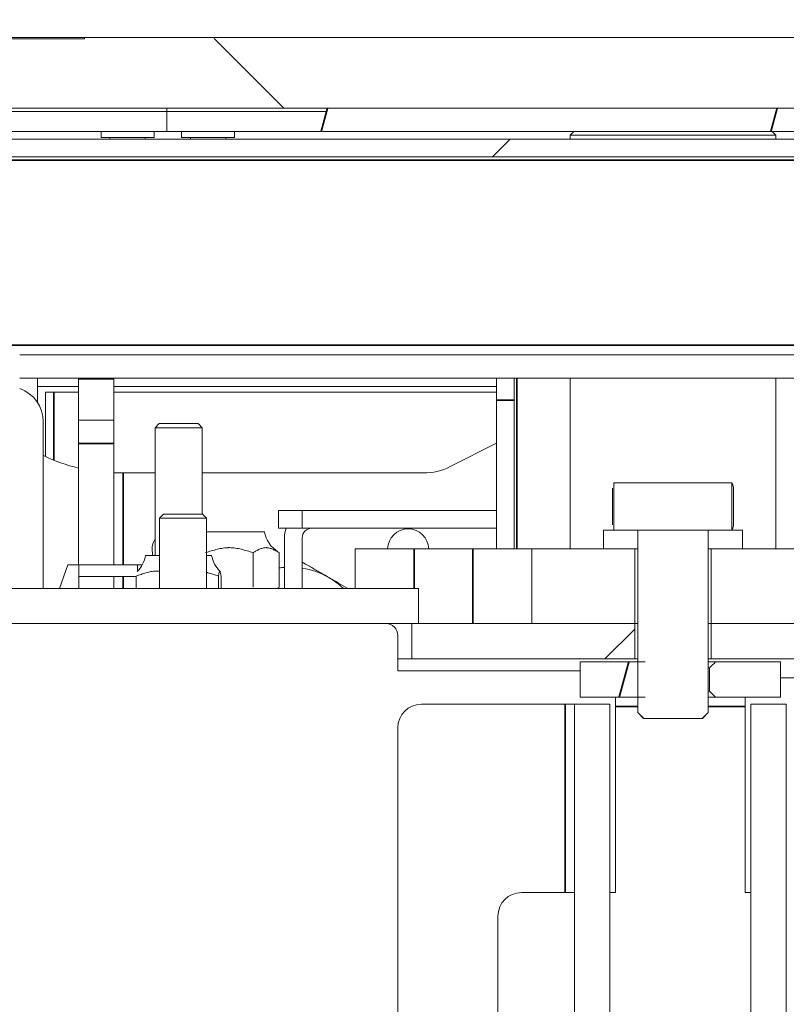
# Model space of a CAD drawing. Header units: millimetres. Extents: x 4 to 1188, y 1 to 840.
# Tile 183 of 256: x 660 to 669, y 412 to 423. Entities that reach past the tile are written whole.
import ezdxf

# ---------------------------------------------------------------- set-up
doc = ezdxf.new("R2010")
doc.units = ezdxf.units.MM
doc.layers.add('1', color=7, linetype='Continuous')
doc.styles.add('Arial Unicode MS', font='Arial Unicode MS')
doc.dimstyles.get("Standard").update_dxf_attribs({"dimtxt": 0.18, "dimasz": 0.18, "dimexe": 0.18, "dimexo": 0.0625, "dimgap": 0.09, "dimtad": 0, "dimtih": 1, "dimtoh": 1, "dimdec": 4, "dimzin": 0, "dimdsep": 46, "dimtxsty": 'Standard', "dimcen": 0.09, "dimadec": 0, "dimazin": 0, "dimtfac": 1, "dimtdec": 4, "dimtofl": 0, "dimtmove": 0, "dimatfit": 3, "dimfxl": 0, "dimtolj": 1, "dimtzin": 0, "dimarcsym": 0})

# ---------------------------------------------------------------- blocks, each defined once
blk = doc.blocks.new('_U30')
at = {"layer": '1', "color": 18, "lineweight": 35}
for p, q in [((692.959, 533.086), (641.229, 533.086)), ((643.229, 533.086), (643.229, 331.751)), ((725.426, 331.751), (641.229, 331.751))]:
    blk.add_line(p, q, dxfattribs=at)
at = {"layer": '1', "color": 18, "lineweight": 70}
for points in [[(643.229, 533.086), (644.005, 529.586), (642.454, 529.586)], [(643.229, 331.751), (642.454, 335.251), (644.005, 335.251)]]:
    blk.add_solid(points, dxfattribs=at)
at = {"layer": '1', "color": 18, "linetype": 'Continuous', "lineweight": 13, "insert": (642.777, 428.042), "char_height": 3, "attachment_point": 7, "rotation": 90, "line_spacing_factor": 1.047437, "style": 'Arial Unicode MS'}
blk.add_mtext('\\fArial Unicode MS|b0|i0;\\W1.0000;1510', dxfattribs=at)

msp = doc.modelspace()

# ---------------------------------------------------------------- hatches: boundary and pattern name
at = {"layer": '1', "linetype": 'Continuous', "lineweight": 35}
h = msp.add_hatch(dxfattribs=at)
h.set_pattern_fill('ANSI31', color=154, scale=1.55, angle=89.9544, style=0)
edge = h.paths.add_edge_path(flags=0)
edge.add_spline(control_points=[(660.8428, 423.219), (663.065, 423.2166), (667.5095, 423.2161), (671.9539, 423.2157), (674.1761, 423.2181)], knot_values=[0, 0, 0, 0, 0.5, 1, 1, 1, 1], degree=3, periodic=0)
edge.add_spline(control_points=[(674.1761, 423.2181), (674.7539, 423.2187), (675.3317, 423.222), (675.9095, 423.2252)], knot_values=[0, 0, 0, 0, 1, 1, 1, 1], degree=3, periodic=0)
edge.add_line((675.9095, 423.2252), (676.5761, 423.229))
edge.add_line((676.5761, 423.229), (676.5761, 422.4286))
edge.add_line((676.5761, 422.4286), (658.4428, 422.4286))
edge.add_line((658.4428, 422.4286), (658.4428, 423.2286))
edge.add_line((658.4428, 423.2286), (659.1095, 423.2253))
edge.add_spline(control_points=[(659.1095, 423.2253), (659.6872, 423.2225), (660.265, 423.2197), (660.8428, 423.219)], knot_values=[0, 0, 0, 0, 1, 1, 1, 1], degree=3, periodic=0)
h = msp.add_hatch(dxfattribs=at)
h.set_pattern_fill('ANSI31', color=154, scale=1.55, angle=29.9848, style=0)
h.paths.add_polyline_path([(673.2428, 422.4286), (673.2428, 422.162), (661.7761, 422.162), (661.7761, 422.4286)], flags=0)
h = msp.add_hatch(dxfattribs=at)
h.set_pattern_fill('ANSI31', color=154, scale=1.55, angle=-2.13e-14, style=0)
h.paths.add_polyline_path([(667.077, 416.5886), (667.077, 416.1886), (664.5495, 416.1886), (664.5495, 416.5886)], flags=0)
edge = h.paths.add_edge_path(flags=0)
edge.add_arc((677.4028, 421.7686), 0.5067, 0, 90, ccw=False)
edge.add_line((677.9095, 421.7686), (677.9095, 420.1886))
edge.add_line((677.9095, 420.1886), (677.5095, 420.1886))
edge.add_line((677.5095, 420.1886), (677.5095, 421.7686))
edge.add_arc((677.4028, 421.7686), 0.1067, 0, 90)
edge.add_line((677.4028, 421.8753), (676.0695, 421.8753))
edge.add_line((676.0695, 421.8753), (676.0695, 422.2753))
edge.add_line((676.0695, 422.2753), (677.4028, 422.2753))
edge = h.paths.add_edge_path(flags=0)
edge.add_arc((657.6161, 421.7686), 0.1067, 90, 180)
edge.add_line((657.5095, 421.7686), (657.5095, 420.1886))
edge.add_line((657.5095, 420.1886), (657.1095, 420.1886))
edge.add_line((657.1095, 420.1886), (657.1095, 421.7686))
edge.add_arc((657.6161, 421.7686), 0.5067, 90, 180, ccw=False)
edge.add_line((657.6161, 422.2753), (658.9495, 422.2753))
edge.add_line((658.9495, 422.2753), (658.9495, 421.8753))
edge.add_line((658.9495, 421.8753), (657.6161, 421.8753))
h.paths.add_polyline_path([(667.9419, 416.1886), (667.9419, 416.5886), (670.4695, 416.5886), (670.4695, 416.1886)], flags=0)
h = msp.add_hatch(dxfattribs=at)
h.set_pattern_fill('ANSI31', color=154, scale=1.55, angle=-2.13e-14, style=0)
edge = h.paths.add_edge_path(flags=0)
edge.add_line((673.8361, 421.8753), (659.4361, 421.8753))
edge.add_arc((659.4361, 421.7686), 0.1067, 90, 180)
edge.add_line((659.3295, 421.7686), (659.3295, 419.8728))
edge.add_line((659.3295, 419.8728), (659.1295, 419.8728))
edge.add_line((659.1295, 419.8728), (659.1295, 421.7686))
edge.add_arc((659.4361, 421.7686), 0.3067, 90, 180, ccw=False)
edge.add_line((659.4361, 422.0753), (673.8361, 422.0753))
edge.add_arc((673.8361, 421.7686), 0.3067, 0, 90, ccw=False)
edge.add_line((674.1428, 421.7686), (674.1428, 419.8728))
edge.add_line((674.1428, 419.8728), (673.9428, 419.8728))
edge.add_line((673.9428, 419.8728), (673.9428, 421.7686))
edge.add_arc((673.8361, 421.7686), 0.1067, 0, 90)
h = msp.add_hatch(dxfattribs=at)
h.set_pattern_fill('ANSI31', color=154, scale=1.55, angle=-2.13e-14, style=0)
h.paths.add_polyline_path([(666.8402, 418.182), (668.1756, 418.182), (668.1756, 417.6486), (666.8402, 417.6486)], flags=0)
h = msp.add_hatch(dxfattribs=at)
h.set_pattern_fill('ANSI31', color=154, scale=1.55, angle=29.9848, style=0)
h.paths.add_polyline_path([(667.9419, 416.5886), (667.9419, 417.4353), (669.1095, 417.4353), (669.1095, 416.5886)], flags=0)
h.paths.add_polyline_path([(667.077, 417.4353), (667.077, 416.5886), (665.9095, 416.5886), (665.9095, 417.4353)], flags=0)
h = msp.add_hatch(dxfattribs=at)
h.set_pattern_fill('ANSI31', color=154, scale=1.55, angle=29.9848, style=0)
h.paths.add_polyline_path([(668.7261, 415.7553), (667.9235, 415.7553), (667.9235, 416.1553), (668.7261, 416.1553)], flags=0)
h.paths.add_polyline_path([(667.2621, 415.7553), (666.4595, 415.7553), (666.4595, 416.1553), (667.2621, 416.1553)], flags=0)
h = msp.add_hatch(dxfattribs=at)
h.set_pattern_fill('ANSI31', color=154, scale=1.55, angle=89.9544, style=0)
h.paths.add_polyline_path([(666.3928, 333.7756), (666.7928, 333.7756), (666.7928, 328.342), (666.3928, 328.342)], flags=0)
h.paths.add_polyline_path([(666.7928, 372.9083), (666.3928, 372.9083), (666.3928, 408.4423), (666.7928, 408.4423)], flags=0)
h.paths.add_polyline_path([(666.7928, 410.2416), (666.3928, 410.2416), (666.3928, 415.6753), (666.7928, 415.6753)], flags=0)
h.paths.add_polyline_path([(666.7928, 335.575), (666.3928, 335.575), (666.3928, 371.109), (666.7928, 371.109)], flags=0)
h = msp.add_hatch(dxfattribs=at)
h.set_pattern_fill('ANSI31', color=154, scale=1.55, angle=89.9544, style=0)
h.paths.add_polyline_path([(668.7928, 410.2416), (668.3928, 410.2416), (668.3928, 415.6753), (668.7928, 415.6753)], flags=0)
h.paths.add_polyline_path([(668.3928, 371.109), (668.7928, 371.109), (668.7928, 335.575), (668.3928, 335.575)], flags=0)
h.paths.add_polyline_path([(668.3928, 333.7756), (668.7928, 333.7756), (668.7928, 328.342), (668.3928, 328.342)], flags=0)
h.paths.add_polyline_path([(668.3928, 408.4423), (668.7928, 408.4423), (668.7928, 372.9083), (668.3928, 372.9083)], flags=0)

# ---------------------------------------------------------------- linework, layer by layer
at = {"layer": '1', "color": 154, "linetype": 'Continuous', "lineweight": 13}
for p, q in [((660.8428, 423.2286), (659.1095, 423.2286)), ((659.1095, 423.2153), (660.8428, 423.2153)), ((660.8428, 423.2153), (660.8428, 423.2286)), ((660.8428, 423.2286), (674.1761, 423.2286)), ((658.4428, 422.4286), (663.5895, 422.4286)), ((676.5095, 422.4286), (658.5095, 422.4286)), ((661.7761, 422.4286), (673.2428, 422.4286)), ((661.7761, 422.162), (661.7761, 422.4286)), ((663.5895, 422.4286), (663.5895, 422.3886)), ((663.5895, 422.3886), (658.4428, 422.3886)), ((659.4361, 422.0753), (673.8361, 422.0753)), ((661.7761, 422.162), (659.5095, 422.162)), ((661.0318, 422.162), (661.0318, 422.0953)), ((661.0318, 422.0953), (661.6318, 422.0953)), ((661.1318, 422.0953), (661.1318, 422.0753)), ((661.5318, 422.0753), (661.5318, 422.0953)), ((661.6318, 422.0953), (661.6318, 422.162)), ((673.2428, 422.162), (661.7761, 422.162)), ((661.9428, 422.162), (661.9428, 422.0953)), ((661.9428, 422.0953), (662.5428, 422.0953)), ((662.0428, 422.0953), (662.0428, 422.0753)), ((662.4428, 422.0753), (662.4428, 422.0953)), ((662.5428, 422.0953), (662.5428, 422.162)), ((666.3853, 422.162), (666.3453, 422.122)), ((666.3453, 422.122), (666.3453, 422.0752)), ((666.3453, 422.122), (667.5095, 422.122)), ((667.5095, 422.122), (668.6737, 422.122)), ((668.6737, 422.122), (668.6337, 422.162)), ((668.6737, 422.0752), (668.6737, 422.122)), ((673.8361, 421.8753), (659.4361, 421.8753)), ((672.6245, 419.6353), (660.1095, 419.6353)), ((660.1095, 419.3686), (672.8932, 419.3686)), ((660.3095, 419.3686), (660.3095, 419.0964)), ((660.7761, 419.362), (660.7761, 419.3686)), ((660.7761, 419.362), (660.7761, 418.8953)), ((661.1761, 419.3686), (661.1761, 419.362)), ((661.1761, 418.8953), (661.1761, 419.362)), ((665.5095, 419.122), (665.5095, 419.3686)), ((665.7095, 419.3686), (665.7095, 419.122)), ((666.3453, 419.3687), (666.3453, 417.4353)), ((668.6737, 417.4353), (668.6737, 419.3687)), ((660.7763, 419.2753), (660.3095, 419.2753)), ((660.497, 419.2101), (660.4005, 419.2101)), ((660.4005, 419.2101), (660.4005, 418.4812)), ((660.7762, 419.2101), (660.497, 419.2101)), ((665.5096, 419.2753), (661.1762, 419.2753)), ((665.5097, 419.2101), (661.1763, 419.2101)), ((665.5095, 419.122), (665.5095, 417.4353)), ((665.7095, 419.122), (665.7095, 417.4353)), ((660.3761, 418.8753), (660.3761, 416.9886)), ((660.7761, 418.6286), (660.7761, 418.8953)), ((660.7761, 418.8953), (661.1761, 418.8953)), ((661.1761, 418.8953), (661.1761, 418.6286)), ((661.6895, 418.8553), (661.6428, 418.8086)), ((661.7253, 418.8553), (661.6895, 418.8553)), ((662.1295, 418.8553), (661.7253, 418.8553)), ((662.1761, 418.8086), (662.1295, 418.8553)), ((661.6428, 418.8086), (661.6428, 417.362)), ((661.6428, 418.8086), (661.6862, 418.8086)), ((661.6862, 418.8086), (662.1761, 418.8086)), ((662.1761, 417.8286), (662.1761, 418.8086)), ((660.7761, 417.2553), (660.7761, 418.6286)), ((661.1761, 417.2553), (661.1761, 418.6286)), ((665.5095, 418.6348), (664.9853, 418.3679)), ((661.2828, 418.2953), (661.1761, 418.2953)), ((661.6428, 418.2953), (661.2828, 418.2953)), ((664.6828, 418.2953), (662.1762, 418.2953)), ((666.8402, 418.1801), (666.8438, 418.182)), ((666.8402, 417.6504), (666.8402, 418.1801)), ((666.8434, 418.182), (668.1756, 418.182)), ((668.1756, 418.1819), (668.1756, 418.182)), ((668.1756, 418.1819), (668.1756, 417.6487)), ((666.8226, 418.1224), (666.8226, 417.7082)), ((668.1963, 418.1224), (668.1963, 417.7082)), ((663.0428, 417.8686), (663.3095, 417.8686)), ((663.0428, 417.6686), (663.0428, 417.8686)), ((665.5095, 417.8686), (663.3095, 417.8686)), ((663.3095, 417.8686), (663.3095, 417.6686)), ((661.7395, 417.8286), (661.6928, 417.782)), ((661.6928, 417.782), (661.6928, 416.9886)), ((661.6928, 417.782), (662.2261, 417.782)), ((661.7395, 417.8286), (662.1795, 417.8286)), ((662.2261, 417.782), (662.1795, 417.8286)), ((662.2261, 416.9886), (662.2261, 417.782)), ((662.2261, 417.6286), (662.8829, 417.6286)), ((663.0428, 417.6686), (663.3095, 417.6686)), ((665.5095, 417.6686), (663.3095, 417.6686)), ((666.7228, 417.6486), (666.7228, 417.4353)), ((666.7228, 417.6486), (666.7233, 417.6486)), ((666.7233, 417.6486), (667.1104, 417.6486)), ((666.7233, 417.4353), (666.7233, 417.6486)), ((666.8438, 417.6486), (666.8402, 417.6504)), ((668.1756, 417.6486), (666.8434, 417.6486)), ((667.1104, 417.6486), (667.9085, 417.6486)), ((667.1104, 415.582), (667.1104, 417.6486)), ((667.1104, 417.6486), (667.1104, 417.4353)), ((667.9085, 417.6486), (667.9085, 415.582)), ((667.9085, 417.4353), (667.9085, 417.6486)), ((667.9085, 417.6486), (668.2956, 417.6486)), ((668.1756, 417.6486), (668.1756, 417.6487)), ((668.2956, 417.6486), (668.2956, 417.4353)), ((668.2956, 417.6486), (668.2961, 417.6486)), ((668.2961, 417.4353), (668.2961, 417.6486)), ((663.1095, 416.9886), (663.1095, 417.562)), ((663.3095, 416.9886), (663.3095, 417.562)), ((662.7529, 417.3942), (662.7529, 417.0036)), ((663.0476, 417.3942), (663.0476, 417.0036)), ((663.9095, 417.4353), (664.5761, 417.4353)), ((663.9095, 416.9886), (663.9095, 417.4353)), ((664.5761, 417.4353), (665.2428, 417.4353)), ((665.9095, 417.4353), (665.2428, 417.4353)), ((665.9095, 417.4353), (667.077, 417.4353)), ((665.9095, 416.5886), (665.9095, 417.4353)), ((667.1104, 417.4353), (666.7233, 417.4353)), ((667.077, 417.4353), (667.077, 416.5886)), ((667.1095, 417.4353), (667.1095, 416.1553)), ((668.2956, 417.4353), (667.9085, 417.4353)), ((667.9095, 415.582), (667.9095, 417.4353)), ((667.9419, 416.5886), (667.9419, 417.4353)), ((667.9419, 417.4353), (669.1095, 417.4353)), ((661.6928, 417.362), (661.5361, 417.362)), ((662.2828, 417.362), (662.2261, 417.362)), ((660.5593, 416.9886), (660.6564, 417.2553)), ((660.6564, 417.2553), (660.7775, 417.2553)), ((661.4441, 417.2553), (660.7775, 417.2553)), ((660.7775, 416.9886), (660.7775, 417.2553)), ((661.4441, 417.2553), (661.4441, 417.1841)), ((661.4441, 417.2553), (661.4978, 417.2553)), ((661.4287, 417.122), (660.7775, 417.122)), ((661.1761, 416.9886), (661.1761, 417.122)), ((661.4287, 417.1275), (661.4287, 416.9886)), ((662.3606, 417.1275), (662.3606, 416.9886)), ((662.3903, 417.1275), (662.3903, 416.9886)), ((659.2928, 416.9886), (664.6261, 416.9886)), ((663.0224, 416.9886), (663.0476, 417.0032)), ((664.6261, 416.9886), (664.6261, 416.5886)), ((664.6261, 416.5886), (659.2928, 416.5886)), ((664.5495, 416.5886), (667.077, 416.5886)), ((664.5495, 416.1886), (664.5495, 416.5886)), ((667.077, 416.5886), (665.9095, 416.5886)), ((667.077, 416.5886), (667.077, 416.1886)), ((667.077, 416.5886), (667.1095, 416.5886)), ((667.1095, 416.5886), (667.077, 416.5886)), ((667.9095, 416.5886), (667.9419, 416.5886)), ((667.9419, 416.5886), (667.9095, 416.5886)), ((669.1095, 416.5886), (667.9419, 416.5886)), ((667.9419, 416.1886), (667.9419, 416.5886)), ((667.9419, 416.5886), (670.4695, 416.5886)), ((664.3928, 416.0553), (664.3928, 416.4553)), ((664.5495, 416.1886), (664.3928, 416.1886)), ((667.077, 416.1886), (664.5495, 416.1886)), ((667.077, 416.1886), (667.1095, 416.1886)), ((667.9095, 416.1886), (667.9419, 416.1886)), ((670.4695, 416.1886), (667.9419, 416.1886)), ((666.4594, 416.0553), (664.3928, 416.0553)), ((666.4595, 415.7553), (666.4595, 416.1553)), ((666.4595, 416.1553), (667.195, 416.1553)), ((667.9906, 416.1553), (667.9095, 416.1553)), ((667.9095, 416.0886), (667.9235, 416.0886)), ((667.9235, 415.822), (667.9235, 416.0886)), ((667.9906, 416.1553), (668.7261, 416.1553)), ((668.7261, 416.1553), (668.7261, 415.7553)), ((668.7262, 415.9764), (671.6127, 415.9764)), ((667.195, 415.7553), (666.4595, 415.7553)), ((666.8595, 415.6486), (666.8595, 415.7553)), ((667.1095, 415.7553), (667.1095, 415.582)), ((667.9235, 415.822), (667.9095, 415.822)), ((667.9095, 415.7553), (667.9906, 415.7553)), ((668.7261, 415.7553), (667.9906, 415.7553)), ((668.3261, 415.6486), (668.3261, 415.7553)), ((666.2861, 415.6753), (664.6595, 415.6753)), ((666.3928, 415.6753), (666.2861, 415.6753)), ((666.3928, 410.2416), (666.3928, 415.6753)), ((666.3928, 415.6753), (666.7928, 415.6753)), ((666.7928, 415.6753), (666.7928, 410.2416)), ((666.8595, 415.6486), (666.8595, 413.542)), ((668.3261, 413.542), (668.3261, 415.6486)), ((668.3928, 410.2416), (668.3928, 415.6753)), ((668.3928, 415.6753), (668.7928, 415.6753)), ((668.7928, 415.6753), (668.7928, 410.2416)), ((667.1095, 415.582), (667.1761, 415.5153)), ((667.1095, 415.582), (667.1105, 415.582)), ((667.1773, 415.5153), (667.1761, 415.5153)), ((667.8416, 415.5153), (667.1773, 415.5153)), ((667.8428, 415.5153), (667.8416, 415.5153)), ((667.8428, 415.5153), (667.9095, 415.582)), ((667.9085, 415.582), (667.9095, 415.582)), ((664.3928, 415.4086), (664.3928, 328.6086)), ((666.3928, 413.542), (665.7928, 413.542)), ((666.8595, 413.542), (666.7928, 413.542)), ((668.3261, 413.542), (668.3928, 413.542)), ((665.5261, 413.2753), (665.5261, 411.8086))]:
    msp.add_line(p, q, dxfattribs=at)
at = {"layer": '1', "color": 154, "linetype": 'Continuous', "lineweight": 35}
for p, q in [((673.8361, 421.8378), (659.4361, 421.8378)), ((672.4095, 419.7432), (659.4361, 419.7432)), ((661.1761, 419.362), (660.7761, 419.362)), ((665.7407, 419.3686), (665.7407, 417.4353)), ((660.497, 419.2101), (660.497, 418.4392)), ((665.7095, 419.122), (665.5095, 419.122)), ((661.1761, 418.6286), (660.7761, 418.6286)), ((661.2828, 417.2553), (661.2828, 418.2953)), ((664.5761, 417.4353), (664.5761, 416.9886)), ((665.2428, 416.5886), (665.2428, 417.4353)), ((661.2828, 416.9886), (661.2828, 417.122)), ((666.2861, 415.6753), (666.2861, 413.542)), ((667.1095, 415.6486), (666.8595, 415.6486)), ((668.3261, 415.6486), (667.9095, 415.6486))]:
    msp.add_line(p, q, dxfattribs=at)
at = {"layer": '1', "color": 154, "linetype": 'Continuous', "lineweight": 13}
for centre, radius, start, end in [((659.9761, 418.8753), 0.4, 0, 70.52766), ((661.2428, 420.2953), 2, 244.36266, 256.50562), ((661.2428, 420.2953), 2, 268.08891, 270), ((664.6828, 418.962), 0.6667, 270, 296.98406), ((663.2162, 417.6883), 0.3386, 190.15509, 237.51064), ((663.4161, 417.562), 0.3067, 159.64453, 180), ((663.4161, 417.562), 0.1067, 90, 180), ((664.5095, 417.4286), 0.2333, 1.63688, 178.3575), ((661.8428, 417.4286), 0.2333, 148.995, 180), ((661.8428, 417.4286), 0.2333, 180, 196.605), ((661.2028, 417.4217), 0.3386, 314.2516, 349.84491), ((662.6161, 417.4217), 0.3386, 190.15509, 225.4991), ((663.1761, 416.362), 0.8667, 94.41094, 98.53406), ((663.1761, 416.362), 0.8667, 60, 81.15094), ((663.1761, 416.362), 0.8667, 46.30875, 60), ((664.2595, 416.4553), 0.1333, 0, 90), ((664.6595, 415.4086), 0.2667, 90, 180), ((665.7928, 413.2753), 0.2667, 90, 180)]:
    msp.add_arc(centre, radius, start, end, dxfattribs=at)
for points in [[(666.8402, 418.1801), (666.8413, 418.1807), (666.8423, 418.1814), (666.8434, 418.182)], [(666.8434, 417.6486), (666.8423, 417.6492), (666.8413, 417.6498), (666.8402, 417.6504)], [(667.9235, 416.0886), (667.9459, 416.1108), (667.9682, 416.1331), (667.9906, 416.1553)], [(667.9906, 415.7553), (667.9682, 415.7775), (667.9459, 415.7997), (667.9235, 415.822)], [(667.1773, 415.5153), (667.155, 415.5375), (667.1327, 415.5597), (667.1104, 415.582)], [(667.9085, 415.582), (667.8862, 415.5597), (667.8639, 415.5375), (667.8416, 415.5153)]]:
    msp.add_open_spline(points, degree=3, dxfattribs=at)
for points, knots in [([(668.1963, 418.1224), (668.1929, 418.1406), (668.1894, 418.1556), (668.1841, 418.1711), (668.1823, 418.1751), (668.1789, 418.1803), (668.1772, 418.1817), (668.1756, 418.1819)], [0, 0, 0, 0, 0.51137, 0.51137, 0.767055, 0.767055, 1, 1, 1, 1]), ([(668.1756, 417.6487), (668.1759, 417.6487), (668.1762, 417.6488), (668.1769, 417.6491), (668.1774, 417.6493), (668.1787, 417.6504), (668.1796, 417.6514), (668.1823, 417.6555), (668.1841, 417.6595), (668.1894, 417.6751), (668.1929, 417.69), (668.1963, 417.7082)], [0, 0, 0, 0, 0.04112, 0.04112, 0.1050453, 0.1050453, 0.232896, 0.232896, 0.4885973, 0.4885973, 1, 1, 1, 1]), ([(662.7529, 417.3942), (662.7308, 417.4005), (662.7088, 417.407), (662.6647, 417.4197), (662.6426, 417.4258), (662.5981, 417.4366), (662.5757, 417.4412), (662.5417, 417.446), (662.5303, 417.4473), (662.5073, 417.449), (662.4958, 417.4494), (662.4812, 417.4494), (662.4782, 417.4494), (662.4724, 417.4493), (662.4637, 417.449), (662.455, 417.4486), (662.4378, 417.4473), (662.4263, 417.446), (662.3922, 417.4412), (662.3698, 417.4366), (662.3252, 417.4259), (662.3031, 417.4197), (662.259, 417.4071), (662.2369, 417.4005), (662.2148, 417.3942)], [0, 0, 0, 0, 0.125, 0.125, 0.25, 0.25, 0.375, 0.375, 0.4375, 0.4375, 0.5, 0.5, 0.515625, 0.515625, 0.53125, 0.5625, 0.5625, 0.625, 0.625, 0.75, 0.75, 0.875, 0.875, 1, 1, 1, 1]), ([(663.0476, 417.3942), (663.0355, 417.4005), (663.0234, 417.4071), (662.9992, 417.4198), (662.9871, 417.4259), (662.9627, 417.4366), (662.9504, 417.4412), (662.9317, 417.4461), (662.9254, 417.4473), (662.9159, 417.4486), (662.9112, 417.4491), (662.9064, 417.4493), (662.9032, 417.4494), (662.9016, 417.4494), (662.8936, 417.4494), (662.8873, 417.449), (662.8747, 417.4472), (662.8685, 417.446), (662.8499, 417.4412), (662.8376, 417.4366), (662.8132, 417.4258), (662.8012, 417.4197), (662.777, 417.407), (662.765, 417.4005), (662.7529, 417.3942)], [0, 0, 0, 0, 0.125, 0.125, 0.25, 0.25, 0.375, 0.375, 0.4375, 0.4375, 0.46875, 0.484375, 0.484375, 0.5, 0.5, 0.5625, 0.5625, 0.625, 0.625, 0.75, 0.75, 0.875, 0.875, 1, 1, 1, 1]), ([(663.3068, 417.2873), (663.3346, 417.2712), (663.3625, 417.2551), (663.4267, 417.2181), (663.4629, 417.1971), (663.5359, 417.155), (663.5726, 417.1338), (663.6095, 417.1125)], [0, 0, 0, 0, 0.2798956, 0.2798956, 0.6399478, 0.6399478, 1, 1, 1, 1]), ([(661.6933, 417.1804), (661.6899, 417.1808), (661.6865, 417.1812), (661.6783, 417.1819), (661.671, 417.1824), (661.6637, 417.1826), (661.6588, 417.1827), (661.6563, 417.1828), (661.6441, 417.1827), (661.6344, 417.1823), (661.6152, 417.1806), (661.6056, 417.1793), (661.5771, 417.1745), (661.5584, 417.1699), (661.5211, 417.1592), (661.5026, 417.153), (661.4656, 417.1404), (661.4472, 417.1338), (661.4287, 417.1275)], [0, 0, 0, 0, 0.0377419, 0.0377419, 0.0912007, 0.1179301, 0.1179301, 0.1446595, 0.1446595, 0.251577, 0.251577, 0.3584946, 0.3584946, 0.5723297, 0.5723297, 0.7861649, 0.7861649, 1, 1, 1, 1]), ([(662.3606, 417.1275), (662.3409, 417.1338), (662.3212, 417.1404), (662.2818, 417.153), (662.2621, 417.1592), (662.2375, 417.1658), (662.2328, 417.167), (662.2281, 417.1682)], [0, 0, 0, 0, 0.4473773, 0.4473773, 0.8947545, 0.8947545, 1, 1, 1, 1]), ([(662.3903, 417.1275), (662.3891, 417.1338), (662.3878, 417.1404), (662.3854, 417.153), (662.3842, 417.1592), (662.3817, 417.1699), (662.3805, 417.1745), (662.3786, 417.1793), (662.378, 417.1806), (662.3767, 417.1823), (662.3761, 417.1828), (662.3753, 417.1828), (662.3751, 417.1827), (662.3748, 417.1826), (662.3743, 417.1824), (662.3738, 417.1819), (662.3729, 417.1806), (662.3723, 417.1794), (662.3704, 417.1746), (662.3691, 417.17), (662.3667, 417.1592), (662.3655, 417.1531), (662.363, 417.1404), (662.3618, 417.1338), (662.3606, 417.1275)], [0, 0, 0, 0, 0.125, 0.125, 0.25, 0.25, 0.375, 0.375, 0.4375, 0.4375, 0.5, 0.5, 0.515625, 0.515625, 0.53125, 0.5625, 0.5625, 0.625, 0.625, 0.75, 0.75, 0.875, 0.875, 1, 1, 1, 1]), ([(663.6095, 417.1125), (663.6187, 417.1072), (663.6279, 417.1019), (663.6463, 417.0912), (663.6555, 417.0859), (663.6831, 417.07), (663.7015, 417.0594), (663.7554, 417.0282), (663.7909, 417.0078), (663.8261, 416.9874)], [0, 0, 0, 0, 0.1264502, 0.1264502, 0.2529005, 0.2529005, 0.5058009, 0.5058009, 1, 1, 1, 1])]:
    msp.add_open_spline(points, degree=3, knots=knots, dxfattribs=at)

# ---------------------------------------------------------------- dimensions: what is measured, and where the dimension line sits
at = {"layer": '1', "color": 18, "linetype": 'Continuous', "lineweight": 13}
dim = msp.add_linear_dim(base=(643.2295, 331.7513), p1=(728.4268, 533.0864), p2=(726.4264, 331.7513), angle=90, dimstyle='Standard', override={"dimtxt": 3, "dimasz": 3.5, "dimexe": 2, "dimexo": 1, "dimgap": 1.5, "dimtad": 1, "dimtih": 0, "dimtoh": 0, "dimdec": 0, "dimlfac": 7.5, "dimzin": 8, "dimdsep": 44, "dimlunit": 2, "dimtxsty": 'Arial Unicode MS', "dimsah": 1, "dimse1": 0, "dimse2": 0, "dimsd1": 0, "dimsd2": 0, "dimclrd": 18, "dimclre": 18, "dimclrt": 18, "dimtol": 0, "dimtm": -0.1, "dimtfac": 0.666667, "dimtdec": 2, "dimtofl": 1, "dimtmove": 0, "dimtzin": 8, "dimlwd": 35, "dimlwe": 35}, dxfattribs=at)
dim.commit()
dim.dimension.update_dxf_attribs({"geometry": '_U30', "text_midpoint": (643.2295, 432.4188), "dimtype": 160})

doc.saveas('drawing.dxf')
